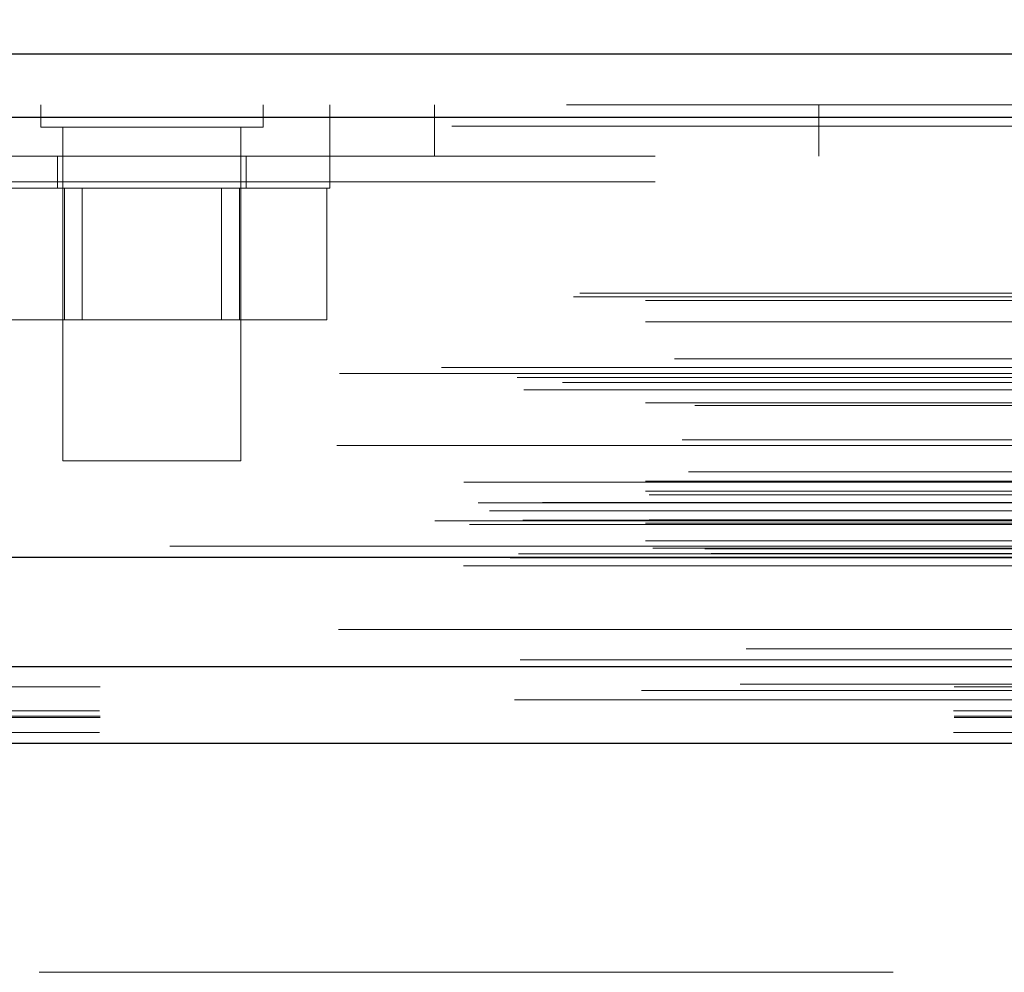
# Model space of a CAD drawing. Header units: inches. Extents: x 0.2 to 10.8, y 0.2 to 8.2.
# Tile 9 of 123: x 3.041 to 3.156, y 1.97 to 2.082. Entities that reach past the tile are written whole.
import ezdxf

# ---------------------------------------------------------------- set-up
doc = ezdxf.new("R2010")
doc.units = ezdxf.units.IN
doc.header["$MEASUREMENT"] = 0
doc.linetypes.add('HIDDEN', pattern=[0.075, 0.05, -0.025])
doc.layers.add('DIMENSIONS', color=140, linetype='Continuous')
doc.styles.add('SLDTEXTSTYLE0', font='TXT', dxfattribs={"width": 0.7})
doc.dimstyles.new('SLDDIMSTYLE0', dxfattribs={"dimtxt": 0.084961, "dimasz": 0.13, "dimexe": 0, "dimexo": 0.0625, "dimgap": 0.02124, "dimtad": 0, "dimtih": 1, "dimtoh": 1, "dimlfac": 12, "dimrnd": 1e-09, "dimzin": 12, "dimdsep": 46, "dimtxsty": 'SLDTEXTSTYLE0', "dimsah": 1, "dimcen": 0.09, "dimadec": 0, "dimazin": 3, "dimtfac": 1, "dimtofl": 0, "dimtmove": 0, "dimatfit": 3, "dimfxl": 0, "dimfrac": 2, "dimtolj": 1, "dimtzin": 12, "dimarcsym": 0})

# ---------------------------------------------------------------- blocks, each defined once
blk = doc.blocks.new('_D_25')
at = {"layer": 'DIMENSIONS'}
for p, q in [((2.94934, 2.04717), (2.94934, 2.53065)), ((4.74417, 2.04717), (4.74417, 2.53065)), ((3.72231, 2.48512), (3.69378, 2.48512)), ((3.69378, 2.48512), (3.69378, 2.35009)), ((4.04546, 2.48512), (4.07399, 2.48512)), ((4.07399, 2.48512), (4.07399, 2.35009)), ((2.94934, 2.40565), (3.3789, 2.40565)), ((4.74417, 2.40565), (4.38887, 2.40565)), ((3.69378, 2.35009), (3.72231, 2.35009)), ((4.07399, 2.35009), (4.04546, 2.35009))]:
    blk.add_line(p, q, dxfattribs=at)
for points in [[(2.94934, 2.40565), (3.07934, 2.38565), (3.07934, 2.42565)], [(4.74417, 2.40565), (4.61417, 2.42565), (4.61417, 2.38565)]]:
    blk.add_solid(points, dxfattribs=at)
at = {"layer": 'DIMENSIONS', "attachment_point": 1, "style": 'SLDTEXTSTYLE0'}
for s, insert, char_height in [('21.54', (3.72231, 2.61156), 0.083333), ('547.1', (3.72231, 2.45751), 0.083333), ('INSIDE OPENING', (3.39793, 2.30346), 0.0833333)]:
    blk.add_mtext(s, dxfattribs=dict(at, insert=insert, char_height=char_height))

msp = doc.modelspace()

# ---------------------------------------------------------------- linework, layer by layer
at = {"color": 7, "linetype": 'Continuous', "lineweight": 25}
for p, q in [((2.9049191, 2.0779282), (4.7885512, 2.0779282)), ((2.901974, 2.0704911), (4.7914963, 2.0704911)), ((2.8928894, 2.0189701), (4.8005808, 2.0189701)), ((2.9503313, 2.0061671), (4.7431796, 2.0061671)), ((2.9503313, 1.9971671), (4.7431796, 1.9971671))]:
    msp.add_line(p, q, dxfattribs=at)
at = {"color": 7, "linetype": 'HIDDEN', "lineweight": 18}
for p, q in [((2.9049191, 2.0719282), (4.7885512, 2.0719282)), ((3.0433671, 2.0719282), (3.0433671, 2.0693241)), ((3.0694088, 2.0693241), (3.0694088, 2.0719282)), ((3.0772213, 2.0659282), (3.0772213, 2.0719282)), ((3.0894713, 2.0659282), (3.0894713, 2.0719282)), ((3.1344713, 2.0659282), (3.1344713, 2.0719282)), ((4.7914963, 2.0704911), (2.901974, 2.0704911)), ((2.901974, 2.0694492), (4.7914963, 2.0694492)), ((4.7914963, 2.0694492), (2.901974, 2.0694492)), ((3.0433671, 2.0693241), (3.0694088, 2.0693241)), ((3.0459713, 2.0693241), (3.0459713, 2.0302616)), ((3.0668046, 2.0302616), (3.0668046, 2.0693241)), ((4.7153046, 2.0659282), (2.9782213, 2.0659282)), ((3.0453463, 2.0659282), (3.0453463, 2.0621782)), ((3.0674296, 2.0621782), (3.0674296, 2.0659282)), ((3.0772213, 2.0621782), (3.0772213, 2.0659282)), ((2.9782213, 2.0629282), (4.7153046, 2.0629282)), ((2.9782213, 2.0629282), (4.7153046, 2.0629282)), ((4.7153046, 2.0629282), (2.9782213, 2.0629282)), ((4.7153046, 2.0629282), (2.9782213, 2.0629282)), ((3.0355546, 2.0621782), (3.0772213, 2.0621782)), ((3.04614, 2.0621782), (3.04614, 2.0467616)), ((3.0482255, 2.0621782), (3.0482255, 2.0467616)), ((3.0645505, 2.0467616), (3.0645505, 2.0621782)), ((3.0666359, 2.0621782), (3.0666359, 2.0467616)), ((3.0768839, 2.0621782), (3.0768839, 2.0467616)), ((2.9064816, 2.0498733), (4.7869887, 2.0498733)), ((2.9057508, 2.0494406), (4.7877194, 2.0494406)), ((2.9141988, 2.04904), (4.7792715, 2.04904)), ((2.9141988, 2.04904), (4.7792715, 2.04904)), ((2.9141988, 2.0465074), (4.7792715, 2.0465074)), ((3.035892, 2.0467616), (3.04614, 2.0467616)), ((3.04614, 2.0467616), (3.0666359, 2.0467616)), ((3.0666359, 2.0467616), (3.0768839, 2.0467616)), ((2.9175648, 2.0421991), (4.7759055, 2.0421991)), ((4.7902888, 2.0411762), (2.9031942, 2.0411762)), ((2.8991461, 2.0400079), (4.7943242, 2.0400079)), ((2.9044485, 2.0394236), (4.7890218, 2.0394236)), ((2.9141988, 2.0404725), (4.7792715, 2.0404725)), ((4.7783394, 2.0404795), (2.9151282, 2.0404795)), ((2.8999274, 2.0385492), (4.7935356, 2.0385492)), ((2.9141988, 2.0370275), (4.7792715, 2.0370275)), ((2.9199637, 2.0367096), (4.7734983, 2.0367096)), ((2.918494, 2.0327029), (4.7749763, 2.0327029)), ((2.918494, 2.0327029), (4.7749763, 2.0327029)), ((4.7780324, 2.0320279), (2.9154374, 2.0320279)), ((3.0459713, 2.0302616), (3.0668046, 2.0302616)), ((2.919226, 2.0289673), (4.7742406, 2.0289673)), ((4.7929015, 2.0277339), (2.900568, 2.0277339)), ((2.9141988, 2.0278569), (4.7792715, 2.0278569)), ((2.9141988, 2.0266838), (4.7792715, 2.0266838)), ((2.9141988, 2.0266838), (4.7792715, 2.0266838)), ((2.9146155, 2.0262671), (4.7788548, 2.0262671)), ((2.8945824, 2.0253334), (4.7988879, 2.0253334)), ((2.9021295, 2.0253644), (4.7913408, 2.0253644)), ((4.7998209, 2.02328), (2.8936494, 2.02328)), ((2.8959012, 2.0243842), (4.7975671, 2.0243842)), ((2.9146155, 2.0233504), (4.7788548, 2.0233504)), ((2.8895137, 2.0231956), (4.8039565, 2.0231956)), ((2.8895137, 2.0231956), (4.8039565, 2.0231956)), ((2.8935595, 2.0227703), (4.7999108, 2.0227703)), ((2.9141988, 2.0229338), (4.7792715, 2.0229338)), ((2.9141988, 2.0229338), (4.7792715, 2.0229338)), ((2.9141988, 2.0208601), (4.7792715, 2.0208601)), ((2.9141988, 2.0208601), (4.7792715, 2.0208601)), ((2.9150321, 2.0200171), (4.7784381, 2.0200171)), ((2.9150321, 2.0200171), (4.7784381, 2.0200171)), ((2.921112, 2.0199467), (4.7723583, 2.0199467)), ((2.921112, 2.0199467), (4.7723583, 2.0199467)), ((4.7584713, 2.0202616), (2.9350546, 2.0202616)), ((2.8983321, 2.0188946), (4.7951382, 2.0188946)), ((2.8985418, 2.0188678), (4.7949285, 2.0188678)), ((2.8992957, 2.0193461), (4.7941745, 2.0193461)), ((2.8992957, 2.0193461), (4.7941745, 2.0193461)), ((2.921885, 2.0193995), (4.7715852, 2.0193995)), ((2.921885, 2.0193995), (4.7715852, 2.0193995)), ((2.8928894, 2.0179282), (4.8005808, 2.0179282)), ((2.9259755, 2.0082076), (4.7674948, 2.0082076)), ((2.9252657, 2.0040807), (4.7682011, 2.0040807)), ((2.9503313, 2.0037853), (4.7431796, 2.0037853)), ((2.91373, 2.0033569), (4.7797261, 2.0033569)), ((2.9502555, 2.0009706), (4.7432555, 2.0009706)), ((2.9503313, 2.0001671), (4.7431796, 2.0001671)), ((2.9502555, 1.9984349), (4.7432555, 1.9984349)), ((2.9503313, 1.9971671), (4.7431796, 1.9971671)), ((2.9503313, 1.9971671), (4.7431796, 1.9971671)), ((2.9503313, 1.9971671), (4.7431796, 1.9971671)), ((2.9503313, 1.9971671), (4.7431796, 1.9971671)), ((2.9503313, 1.9971671), (4.7431796, 1.9971671)), ((4.7431796, 1.9703337), (2.9503313, 1.9703337))]:
    msp.add_line(p, q, dxfattribs=at)
at = {"color": 7, "linetype": 'HIDDEN', "lineweight": 18, "flags": 128}
for points in [[(4.7869875, 2.0104764), (3.8620278, 2.0104768), (2.9064861, 2.0104764)], [(4.7782181, 2.0104946), (3.8620278, 2.0104947), (2.9152487, 2.0104946)], [(4.7995213, 2.0069363), (3.8065677, 2.0069361), (2.8939425, 2.0069363)], [(4.7995285, 2.0069362), (3.9249394, 2.006933), (2.8939437, 2.0069362)], [(2.9252774, 2.0040807), (3.8314432, 2.0040815), (4.7682264, 2.0040807)], [(2.8988254, 2.0022401), (3.8314373, 2.0022393), (4.7946599, 2.0022401)], [(2.9503313, 2.0003492), (3.8314373, 2.0003489), (4.7431796, 2.0003492)]]:
    msp.add_lwpolyline(points, dxfattribs=at)

# ---------------------------------------------------------------- dimensions: what is measured, and where the dimension line sits
at = {"layer": 'DIMENSIONS'}
dim = msp.add_linear_dim(base=(4.7441721, 2.4056464), p1=(2.9493388, 1.9971671), p2=(4.7441721, 1.9971671), text='<>\\PINSIDE OPENING', dimstyle='SLDDIMSTYLE0', dxfattribs=at)
dim.commit()
dim.dimension.update_dxf_attribs({"geometry": '_D_25', "text_midpoint": (3.8838828, 2.4056464), "dimtype": 160})

doc.saveas('drawing.dxf')
